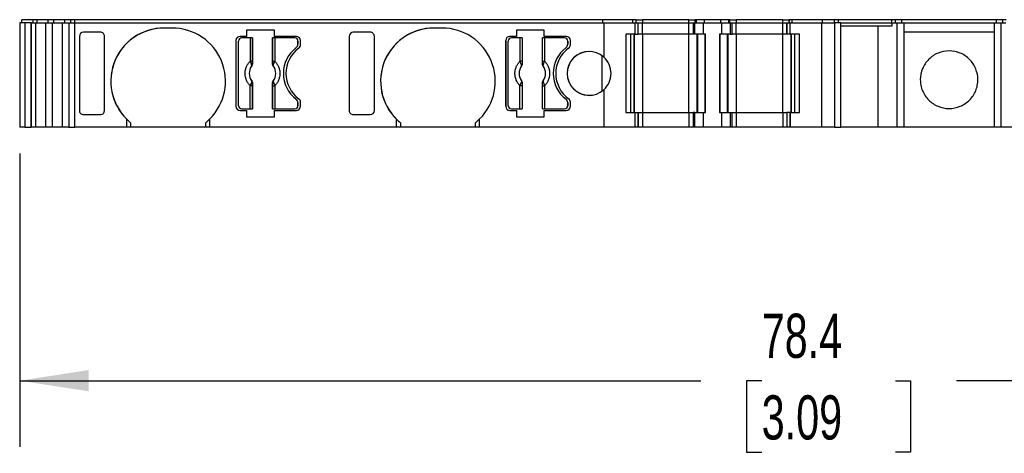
# Model space of a CAD drawing. Header units: millimetres. Extents: x 6 to 273, y 6 to 210.
# Tile 3 of 7: x 59 to 106, y 153 to 174. Entities that reach past the tile are written whole.
import ezdxf

# ---------------------------------------------------------------- set-up
doc = ezdxf.new("R2010")
doc.units = ezdxf.units.MM
doc.linetypes.add('SLD-Solid', pattern=[0])
doc.layers.add('DIMENSIONS', color=140, linetype='SLD-Solid', lineweight=25)
doc.styles.add('SLDTEXTSTYLE0', font='TXT', dxfattribs={"width": 0.7})
doc.dimstyles.new('SLDDIMSTYLE0', dxfattribs={"dimtxt": 2.158008, "dimasz": 3.302, "dimexe": 0, "dimexo": 0.0625, "dimgap": 0.539502, "dimtad": 0, "dimtih": 1, "dimtoh": 1, "dimrnd": 1e-09, "dimzin": 12, "dimdsep": 46, "dimtxsty": 'SLDTEXTSTYLE0', "dimsah": 1, "dimcen": 0.09, "dimadec": 0, "dimazin": 3, "dimtfac": 1, "dimtofl": 0, "dimtmove": 0, "dimatfit": 3, "dimfxl": 0, "dimfrac": 2, "dimtolj": 1, "dimtzin": 12, "dimarcsym": 0})

# ---------------------------------------------------------------- blocks, each defined once
blk = doc.blocks.new('_D_4')
at = {"layer": 'DIMENSIONS'}
for p, q in [((59.254, 167.837), (59.254, 153.78)), ((137.617, 167.837), (137.617, 153.78)), ((59.254, 156.955), (91.919, 156.955)), ((94.843, 156.955), (94.118, 156.955)), ((94.118, 156.955), (94.118, 153.525)), ((101.255, 156.955), (101.98, 156.955)), ((101.98, 156.955), (101.98, 153.525)), ((137.617, 156.955), (104.179, 156.955)), ((94.118, 153.525), (94.843, 153.525)), ((101.98, 153.525), (101.255, 153.525))]:
    blk.add_line(p, q, dxfattribs=at)
for points in [[(59.254, 156.955), (62.556, 156.447), (62.556, 157.463)], [(137.617, 156.955), (134.315, 157.463), (134.315, 156.447)]]:
    blk.add_solid(points, dxfattribs=at)
at = {"layer": 'DIMENSIONS', "char_height": 2.1167, "attachment_point": 1, "style": 'SLDTEXTSTYLE0'}
for s, insert in [('78.4', (94.843, 160.167)), ('3.09', (94.843, 156.254))]:
    blk.add_mtext(s, dxfattribs=dict(at, insert=insert))

msp = doc.modelspace()

# ---------------------------------------------------------------- linework, layer by layer
for p, q in [((59.354, 174.107), (59.354, 174.257)), ((59.902, 174.257), (59.354, 174.257)), ((59.902, 174.107), (59.902, 174.257)), ((59.908, 174.257), (59.902, 174.257)), ((59.908, 174.107), (59.908, 174.257)), ((60.097, 174.257), (59.908, 174.257)), ((60.097, 174.107), (60.097, 174.257)), ((60.624, 174.257), (60.097, 174.257)), ((60.624, 174.107), (60.624, 174.257)), ((60.898, 174.257), (60.624, 174.257)), ((60.898, 174.107), (60.898, 174.257)), ((61.426, 174.257), (60.898, 174.257)), ((61.426, 174.107), (61.426, 174.257)), ((61.71, 174.257), (61.426, 174.257)), ((61.71, 174.107), (61.71, 174.257)), ((61.903, 174.257), (61.71, 174.257)), ((61.903, 174.107), (61.903, 174.257)), ((87.219, 174.257), (61.903, 174.257)), ((87.219, 174.107), (87.219, 174.257)), ((88.665, 174.257), (87.219, 174.257)), ((88.665, 174.107), (88.665, 174.257)), ((88.665, 174.107), (88.665, 174.257)), ((88.665, 174.257), (88.665, 174.257)), ((88.821, 174.257), (88.665, 174.257)), ((88.821, 174.107), (88.821, 174.257)), ((88.821, 174.107), (88.821, 174.257)), ((88.821, 174.257), (89.121, 174.257)), ((89.121, 174.257), (89.121, 174.107)), ((91.354, 174.257), (89.121, 174.257)), ((91.354, 174.107), (91.354, 174.257)), ((91.354, 174.257), (91.654, 174.257)), ((91.654, 174.107), (91.654, 174.257)), ((91.712, 174.257), (91.654, 174.257)), ((91.712, 174.107), (91.712, 174.257)), ((92.095, 174.257), (91.712, 174.257)), ((92.095, 174.107), (92.095, 174.257)), ((92.88, 174.257), (92.095, 174.257)), ((92.88, 174.107), (92.88, 174.257)), ((93.262, 174.257), (92.88, 174.257)), ((93.262, 174.107), (93.262, 174.257)), ((93.321, 174.257), (93.262, 174.257)), ((93.321, 174.107), (93.321, 174.257)), ((93.321, 174.257), (93.621, 174.257)), ((93.621, 174.257), (93.621, 174.107)), ((95.854, 174.257), (93.621, 174.257)), ((95.854, 174.107), (95.854, 174.257)), ((95.854, 174.257), (96.154, 174.257)), ((96.154, 174.107), (96.154, 174.257)), ((96.309, 174.257), (96.154, 174.257)), ((96.154, 174.257), (96.154, 174.107)), ((96.309, 174.107), (96.309, 174.257)), ((97.755, 174.257), (96.309, 174.257)), ((96.309, 174.107), (96.309, 174.257)), ((96.309, 174.257), (96.309, 174.257)), ((97.755, 174.107), (97.755, 174.257)), ((98.331, 174.257), (97.755, 174.257)), ((98.331, 174.107), (98.331, 174.257)), ((98.531, 174.257), (98.331, 174.257)), ((98.531, 174.107), (98.531, 174.257)), ((101.09, 174.257), (98.531, 174.257)), ((101.09, 174.107), (101.09, 174.257)), ((101.259, 174.257), (101.09, 174.257)), ((101.259, 174.107), (101.259, 174.257)), ((101.555, 174.257), (101.259, 174.257)), ((101.555, 174.107), (101.555, 174.257)), ((106.104, 174.257), (101.555, 174.257)), ((106.104, 174.107), (106.104, 174.257)), ((106.4, 174.257), (106.104, 174.257)), ((106.4, 174.107), (106.4, 174.257)), ((106.57, 174.257), (106.4, 174.257)), ((59.254, 174.107), (59.254, 169.107)), ((59.502, 174.107), (59.254, 174.107)), ((59.501, 174.107), (59.501, 169.107)), ((59.502, 174.107), (59.501, 174.107)), ((59.502, 174.107), (59.502, 169.107)), ((59.502, 174.107), (59.502, 169.107)), ((59.502, 174.107), (59.502, 169.107)), ((59.802, 174.107), (59.502, 174.107)), ((59.502, 174.107), (59.502, 174.107)), ((59.502, 174.107), (59.502, 174.107)), ((59.802, 174.107), (59.802, 169.107)), ((59.812, 174.107), (59.802, 174.107)), ((59.802, 169.107), (59.802, 174.107)), ((59.802, 174.107), (59.802, 174.107)), ((59.812, 169.107), (59.812, 174.107)), ((59.812, 174.107), (60.019, 174.107)), ((60.019, 174.107), (60.019, 169.107)), ((60.019, 174.107), (60.509, 174.107)), ((60.509, 169.107), (60.509, 174.107)), ((60.509, 174.107), (60.82, 174.107)), ((60.82, 169.107), (60.82, 174.107)), ((60.82, 174.107), (61.311, 174.107)), ((61.311, 169.107), (61.311, 174.107)), ((61.311, 174.107), (61.613, 174.107)), ((61.613, 174.107), (61.613, 169.107)), ((61.613, 174.107), (61.903, 174.107)), ((61.903, 169.107), (61.903, 174.107)), ((61.903, 174.107), (87.264, 174.107)), ((66.574, 173.857), (66.174, 173.857)), ((79.514, 173.857), (79.114, 173.857)), ((87.264, 174.107), (87.264, 172.465)), ((87.264, 174.107), (88.765, 174.107)), ((88.765, 174.107), (88.765, 173.557)), ((88.765, 174.107), (88.765, 173.557)), ((88.765, 174.107), (88.765, 174.107)), ((88.765, 174.107), (88.921, 174.107)), ((88.921, 173.557), (88.921, 174.107)), ((88.921, 173.557), (88.921, 174.107)), ((88.921, 174.107), (89.121, 174.107)), ((89.121, 173.557), (89.121, 174.107)), ((89.121, 174.107), (91.354, 174.107)), ((91.354, 173.557), (91.354, 174.107)), ((91.354, 174.107), (91.554, 174.107)), ((91.554, 174.107), (91.554, 173.557)), ((91.554, 174.107), (91.642, 174.107)), ((91.642, 173.557), (91.642, 174.107)), ((91.642, 174.107), (92.054, 174.107)), ((92.054, 173.557), (92.054, 174.107)), ((92.054, 174.107), (92.921, 174.107)), ((92.921, 174.107), (92.921, 173.557)), ((92.921, 174.107), (93.333, 174.107)), ((93.333, 174.107), (93.333, 173.557)), ((93.333, 174.107), (93.421, 174.107)), ((93.421, 173.557), (93.421, 174.107)), ((93.421, 174.107), (93.621, 174.107)), ((93.621, 173.557), (93.621, 174.107)), ((93.621, 174.107), (95.854, 174.107)), ((95.854, 173.557), (95.854, 174.107)), ((95.854, 174.107), (96.054, 174.107)), ((96.054, 174.107), (96.054, 173.557)), ((96.054, 174.107), (96.209, 174.107)), ((96.054, 173.557), (96.054, 174.107)), ((96.209, 174.107), (97.711, 174.107)), ((96.209, 173.557), (96.209, 174.107)), ((96.209, 173.557), (96.209, 174.107)), ((96.209, 174.107), (96.209, 174.107)), ((97.711, 174.107), (97.711, 169.107)), ((97.711, 174.107), (98.331, 174.107)), ((98.331, 174.107), (98.331, 169.107)), ((98.631, 174.107), (98.331, 174.107)), ((98.631, 169.107), (98.631, 174.107)), ((98.631, 174.107), (101.105, 174.107)), ((98.631, 173.957), (101.105, 173.957)), ((100.422, 169.107), (100.422, 173.957)), ((101.105, 173.957), (101.105, 174.107)), ((101.105, 174.107), (101.33, 174.107)), ((101.33, 174.107), (101.33, 169.107)), ((101.33, 174.107), (101.655, 174.107)), ((101.655, 174.107), (101.655, 169.107)), ((101.655, 174.107), (106.004, 174.107)), ((106.004, 169.107), (106.004, 174.107)), ((106.004, 174.107), (106.329, 174.107)), ((106.329, 169.107), (106.329, 174.107)), ((106.329, 174.107), (106.555, 174.107)), ((62.115, 173.456), (62.115, 169.908)), ((62.115, 173.456), (62.115, 169.908)), ((63.124, 173.657), (62.315, 173.657)), ((63.324, 169.908), (63.324, 173.456)), ((70.134, 173.457), (69.824, 173.457)), ((70.307, 173.382), (69.899, 173.382)), ((71.474, 173.757), (70.134, 173.757)), ((70.134, 173.757), (70.134, 173.457)), ((70.307, 173.382), (70.307, 172.269)), ((70.407, 173.382), (70.307, 173.382)), ((70.407, 173.382), (70.407, 172.269)), ((70.416, 173.382), (70.407, 173.382)), ((70.416, 173.382), (70.416, 172.158)), ((71.381, 172.158), (71.381, 173.382)), ((71.391, 173.382), (71.381, 173.382)), ((71.391, 172.269), (71.391, 173.382)), ((71.49, 173.382), (71.391, 173.382)), ((71.474, 173.457), (71.474, 173.757)), ((72.524, 173.457), (71.474, 173.457)), ((71.49, 173.382), (71.49, 172.269)), ((72.449, 173.382), (71.49, 173.382)), ((75.055, 173.456), (75.055, 169.908)), ((75.055, 173.456), (75.055, 169.908)), ((76.064, 173.657), (75.255, 173.657)), ((76.264, 169.908), (76.264, 173.456)), ((83.074, 173.457), (82.764, 173.457)), ((83.247, 173.382), (82.839, 173.382)), ((84.414, 173.757), (83.074, 173.757)), ((83.074, 173.757), (83.074, 173.457)), ((83.247, 173.382), (83.247, 172.269)), ((83.347, 173.382), (83.247, 173.382)), ((83.347, 173.382), (83.347, 172.269)), ((83.356, 173.382), (83.347, 173.382)), ((83.356, 173.382), (83.356, 172.158)), ((84.321, 172.158), (84.321, 173.382)), ((84.331, 173.382), (84.321, 173.382)), ((84.331, 172.269), (84.331, 173.382)), ((84.43, 173.382), (84.331, 173.382)), ((84.414, 173.457), (84.414, 173.757)), ((85.464, 173.457), (84.414, 173.457)), ((84.43, 173.382), (84.43, 172.269)), ((85.389, 173.382), (84.43, 173.382)), ((88.765, 173.557), (88.321, 173.557)), ((88.321, 173.557), (88.321, 169.807)), ((88.565, 169.807), (88.565, 173.557)), ((88.565, 169.807), (88.565, 173.557)), ((88.721, 169.807), (88.721, 173.557)), ((88.721, 173.557), (88.721, 169.807)), ((88.765, 173.557), (88.765, 173.557)), ((88.765, 173.557), (88.921, 173.557)), ((89.121, 173.557), (88.921, 173.557)), ((89.121, 173.557), (89.121, 169.807)), ((91.354, 173.557), (89.121, 173.557)), ((91.354, 169.807), (91.354, 173.557)), ((91.554, 173.557), (91.354, 173.557)), ((91.642, 173.557), (91.554, 173.557)), ((92.054, 173.557), (91.642, 173.557)), ((91.754, 169.807), (91.754, 173.557)), ((91.783, 169.807), (91.783, 173.557)), ((92.154, 173.557), (92.054, 173.557)), ((92.137, 169.807), (92.137, 173.557)), ((92.154, 169.807), (92.154, 173.557)), ((92.821, 173.557), (92.821, 169.807)), ((92.921, 173.557), (92.821, 173.557)), ((92.838, 173.557), (92.838, 169.807)), ((93.333, 173.557), (92.921, 173.557)), ((93.192, 173.557), (93.192, 169.807)), ((93.221, 173.557), (93.221, 169.807)), ((93.333, 173.557), (93.421, 173.557)), ((93.621, 173.557), (93.421, 173.557)), ((93.621, 173.557), (93.621, 169.807)), ((95.854, 173.557), (93.621, 173.557)), ((95.854, 169.807), (95.854, 173.557)), ((96.054, 173.557), (95.854, 173.557)), ((96.209, 173.557), (96.054, 173.557)), ((96.654, 173.557), (96.209, 173.557)), ((96.209, 173.557), (96.209, 173.557)), ((96.254, 169.807), (96.254, 173.557)), ((96.254, 173.557), (96.254, 169.807)), ((96.409, 173.557), (96.409, 169.807)), ((96.409, 173.557), (96.409, 169.807)), ((96.654, 169.807), (96.654, 173.557)), ((106.004, 173.657), (101.655, 173.657)), ((69.624, 173.257), (69.624, 170.107)), ((69.624, 173.257), (69.624, 173.257)), ((69.624, 173.257), (69.624, 170.107)), ((69.749, 170.132), (69.749, 173.232)), ((72.519, 172.922), (72.519, 172.922)), ((72.599, 173.082), (72.599, 173.232)), ((72.599, 173.232), (72.599, 173.082)), ((72.599, 173.232), (72.599, 173.232)), ((72.599, 173.082), (72.599, 173.082)), ((72.724, 173.057), (72.724, 173.257)), ((82.564, 173.257), (82.564, 170.107)), ((82.564, 173.257), (82.564, 173.257)), ((82.564, 170.107), (82.564, 173.257)), ((82.689, 170.132), (82.689, 173.232)), ((85.459, 172.922), (85.459, 172.922)), ((85.539, 173.082), (85.539, 173.232)), ((85.539, 173.232), (85.539, 173.082)), ((85.539, 173.232), (85.539, 173.232)), ((85.539, 173.082), (85.539, 173.082)), ((85.664, 173.057), (85.664, 173.257)), ((87.175, 172.536), (87.175, 170.828)), ((70.407, 172.269), (70.307, 172.269)), ((70.379, 172.045), (70.38, 172.044)), ((70.41, 172.161), (70.416, 172.158)), ((71.381, 172.158), (71.388, 172.161)), ((71.391, 172.269), (71.49, 172.269)), ((71.417, 172.044), (71.419, 172.045)), ((83.347, 172.269), (83.247, 172.269)), ((83.319, 172.045), (83.32, 172.044)), ((83.35, 172.161), (83.356, 172.158)), ((84.321, 172.158), (84.328, 172.161)), ((84.331, 172.269), (84.43, 172.269)), ((84.357, 172.044), (84.359, 172.045)), ((70.307, 169.982), (70.307, 171.095)), ((70.407, 171.095), (70.307, 171.095)), ((70.38, 171.32), (70.379, 171.319)), ((70.407, 171.095), (70.407, 169.982)), ((70.416, 171.205), (70.41, 171.203)), ((70.416, 171.205), (70.416, 169.982)), ((71.381, 169.982), (71.381, 171.205)), ((71.381, 171.205), (71.388, 171.203)), ((71.391, 169.982), (71.391, 171.095)), ((71.391, 171.095), (71.49, 171.095)), ((71.419, 171.319), (71.417, 171.32)), ((71.49, 171.095), (71.49, 169.982)), ((83.247, 169.982), (83.247, 171.095)), ((83.347, 171.095), (83.247, 171.095)), ((83.32, 171.32), (83.319, 171.319)), ((83.347, 171.095), (83.347, 169.982)), ((83.356, 171.205), (83.35, 171.203)), ((83.356, 171.205), (83.356, 169.982)), ((84.321, 169.982), (84.321, 171.205)), ((84.321, 171.205), (84.328, 171.203)), ((84.331, 169.982), (84.331, 171.095)), ((84.331, 171.095), (84.43, 171.095)), ((84.359, 171.319), (84.357, 171.32)), ((84.43, 171.095), (84.43, 169.982)), ((87.264, 170.899), (87.264, 169.107)), ((69.624, 170.107), (69.624, 170.107)), ((72.519, 170.442), (72.519, 170.442)), ((72.599, 170.132), (72.599, 170.282)), ((72.599, 170.282), (72.599, 170.282)), ((72.599, 170.282), (72.599, 170.132)), ((72.599, 170.132), (72.599, 170.132)), ((72.724, 170.107), (72.724, 170.307)), ((82.564, 170.107), (82.564, 170.107)), ((85.459, 170.442), (85.459, 170.442)), ((85.539, 170.132), (85.539, 170.282)), ((85.539, 170.282), (85.539, 170.132)), ((85.539, 170.282), (85.539, 170.282)), ((85.539, 170.132), (85.539, 170.132)), ((85.664, 170.107), (85.664, 170.307)), ((62.315, 169.707), (63.124, 169.707)), ((69.824, 169.907), (70.134, 169.907)), ((69.899, 169.982), (70.307, 169.982)), ((70.134, 169.907), (70.134, 169.607)), ((70.134, 169.607), (71.474, 169.607)), ((70.307, 169.982), (70.407, 169.982)), ((70.407, 169.982), (70.416, 169.982)), ((71.381, 169.982), (71.391, 169.982)), ((71.391, 169.982), (71.49, 169.982)), ((71.474, 169.607), (71.474, 169.907)), ((71.474, 169.907), (72.524, 169.907)), ((71.49, 169.982), (72.449, 169.982)), ((75.255, 169.707), (76.064, 169.707)), ((82.764, 169.907), (83.074, 169.907)), ((82.839, 169.982), (83.247, 169.982)), ((83.074, 169.907), (83.074, 169.607)), ((83.074, 169.607), (84.414, 169.607)), ((83.247, 169.982), (83.347, 169.982)), ((83.347, 169.982), (83.356, 169.982)), ((84.321, 169.982), (84.331, 169.982)), ((84.331, 169.982), (84.43, 169.982)), ((84.414, 169.607), (84.414, 169.907)), ((84.414, 169.907), (85.464, 169.907)), ((84.43, 169.982), (85.389, 169.982)), ((88.321, 169.807), (88.765, 169.807)), ((88.765, 169.807), (88.765, 169.107)), ((88.765, 169.807), (88.765, 169.107)), ((88.765, 169.807), (88.765, 169.807)), ((88.765, 169.807), (88.921, 169.807)), ((88.921, 169.107), (88.921, 169.807)), ((88.921, 169.807), (88.921, 169.107)), ((88.921, 169.807), (89.121, 169.807)), ((89.121, 169.807), (89.121, 169.107)), ((89.121, 169.807), (91.354, 169.807)), ((91.354, 169.807), (91.354, 169.107)), ((91.354, 169.807), (91.554, 169.807)), ((91.554, 169.807), (91.554, 169.107)), ((91.642, 169.807), (91.554, 169.807)), ((91.642, 169.107), (91.642, 169.807)), ((91.642, 169.807), (92.054, 169.807)), ((92.054, 169.107), (92.054, 169.807)), ((92.054, 169.807), (92.154, 169.807)), ((92.821, 169.807), (92.921, 169.807)), ((92.921, 169.807), (92.921, 169.107)), ((92.921, 169.807), (93.333, 169.807)), ((93.333, 169.807), (93.333, 169.107)), ((93.333, 169.807), (93.421, 169.807)), ((93.421, 169.107), (93.421, 169.807)), ((93.421, 169.807), (93.621, 169.807)), ((93.621, 169.807), (93.621, 169.107)), ((93.621, 169.807), (95.854, 169.807)), ((95.854, 169.807), (95.854, 169.107)), ((95.854, 169.807), (96.054, 169.807)), ((96.054, 169.807), (96.054, 169.107)), ((96.209, 169.807), (96.054, 169.807)), ((96.054, 169.807), (96.054, 169.107)), ((96.209, 169.807), (96.209, 169.107)), ((96.209, 169.807), (96.654, 169.807)), ((96.209, 169.107), (96.209, 169.807)), ((96.209, 169.807), (96.209, 169.807)), ((59.502, 169.107), (59.254, 169.107)), ((59.501, 169.107), (59.502, 169.107)), ((59.502, 169.107), (59.802, 169.107)), ((59.502, 169.107), (59.502, 169.107)), ((59.502, 169.107), (59.502, 169.107)), ((59.802, 169.107), (59.812, 169.107)), ((59.802, 169.107), (59.802, 169.107)), ((60.019, 169.107), (59.812, 169.107)), ((60.509, 169.107), (60.019, 169.107)), ((60.82, 169.107), (60.509, 169.107)), ((61.311, 169.107), (60.82, 169.107)), ((61.613, 169.107), (61.311, 169.107)), ((61.613, 169.107), (61.903, 169.107)), ((64.374, 169.107), (61.903, 169.107)), ((64.374, 169.501), (64.374, 169.107)), ((64.574, 169.107), (64.374, 169.107)), ((64.574, 169.321), (64.574, 169.107)), ((68.174, 169.107), (64.574, 169.107)), ((68.174, 169.107), (68.174, 169.321)), ((68.374, 169.107), (68.174, 169.107)), ((68.374, 169.107), (68.374, 169.501)), ((77.314, 169.107), (68.374, 169.107)), ((77.314, 169.501), (77.314, 169.107)), ((77.514, 169.107), (77.314, 169.107)), ((77.514, 169.321), (77.514, 169.107)), ((81.114, 169.107), (77.514, 169.107)), ((81.114, 169.107), (81.114, 169.321)), ((81.314, 169.107), (81.114, 169.107)), ((81.314, 169.107), (81.314, 169.501)), ((87.264, 169.107), (81.314, 169.107)), ((88.765, 169.107), (87.264, 169.107)), ((88.765, 169.107), (88.765, 169.107)), ((88.921, 169.107), (88.765, 169.107)), ((89.121, 169.107), (88.921, 169.107)), ((91.354, 169.107), (89.121, 169.107)), ((91.554, 169.107), (91.354, 169.107)), ((91.642, 169.107), (91.554, 169.107)), ((92.054, 169.107), (91.642, 169.107)), ((92.921, 169.107), (92.054, 169.107)), ((93.333, 169.107), (92.921, 169.107)), ((93.421, 169.107), (93.333, 169.107)), ((93.621, 169.107), (93.421, 169.107)), ((95.854, 169.107), (93.621, 169.107)), ((96.054, 169.107), (95.854, 169.107)), ((96.209, 169.107), (96.054, 169.107)), ((97.711, 169.107), (96.209, 169.107)), ((96.209, 169.107), (96.209, 169.107)), ((98.331, 169.107), (97.711, 169.107)), ((98.331, 169.107), (98.631, 169.107)), ((100.422, 169.107), (98.631, 169.107)), ((101.33, 169.107), (100.422, 169.107)), ((101.655, 169.107), (101.33, 169.107)), ((106.004, 169.107), (101.655, 169.107)), ((106.329, 169.107), (106.004, 169.107)), ((107.238, 169.107), (106.329, 169.107))]:
    msp.add_line(p, q)
for centre, radius, start, end in [((66.174, 171.307), 2.55, 90, 225.0991), ((66.174, 171.307), 2.55, 90, 231.1377), ((66.574, 171.307), 2.55, 314.9009, 90), ((79.114, 171.307), 2.55, 90, 225.0991), ((79.114, 171.307), 2.55, 90, 231.1377), ((79.514, 171.307), 2.55, 314.9009, 90), ((69.824, 173.257), 0.2, 90, 180), ((69.824, 173.257), 0.2, 90, 180), ((69.899, 173.232), 0.15, 90, 180), ((72.449, 173.232), 0.15, 0, 90), ((72.449, 173.232), 0.15, 0, 90), ((72.524, 173.257), 0.2, 0, 90), ((82.764, 173.257), 0.2, 90, 180), ((82.764, 173.257), 0.2, 90, 180), ((82.839, 173.232), 0.15, 90, 180), ((85.389, 173.232), 0.15, 0, 90), ((85.389, 173.232), 0.15, 0, 90), ((85.464, 173.257), 0.2, 0, 90), ((73.449, 171.682), 1.55, 126.8699, 233.1301), ((73.449, 171.682), 1.55, 126.8699, 233.1301), ((73.524, 171.682), 1.5, 126.0319, 233.9681), ((72.399, 173.082), 0.2, 306.8699, 0), ((72.399, 173.082), 0.2, 306.8699, 0), ((72.524, 173.057), 0.2, 306.0319, 0), ((86.389, 171.682), 1.55, 126.8699, 233.1301), ((86.389, 171.682), 1.55, 126.8699, 233.1301), ((86.464, 171.682), 1.5, 126.0319, 233.9681), ((85.339, 173.082), 0.2, 306.8699, 0), ((85.339, 173.082), 0.2, 306.8699, 0), ((85.464, 173.057), 0.2, 306.0319, 0), ((86.564, 171.682), 1.05, 48.1897, 311.8103), ((86.564, 171.682), 1.05, 90, 270), ((86.564, 171.682), 1.05, 311.8103, 48.1897), ((70.899, 171.682), 0.634, 145.0833, 214.9167), ((70.899, 171.682), 0.633, 145.0503, 214.9496), ((70.346, 172.175), 0.066, 289.9615, 346.8945), ((71.452, 172.175), 0.066, 193.1055, 250.0385), ((70.899, 171.682), 0.633, 325.0503, 34.9496), ((70.899, 171.682), 0.634, 325.0833, 34.9167), ((83.839, 171.682), 0.634, 145.0833, 214.9167), ((83.839, 171.682), 0.633, 145.0503, 214.9496), ((83.285, 172.175), 0.066, 289.9615, 346.8945), ((84.392, 172.175), 0.066, 193.1055, 250.0385), ((83.839, 171.682), 0.633, 325.0503, 34.9496), ((83.839, 171.682), 0.634, 325.0833, 34.9167), ((70.346, 171.188), 0.066, 13.1055, 70.0385), ((71.452, 171.188), 0.066, 109.9615, 166.8945), ((83.285, 171.188), 0.066, 13.1055, 70.0385), ((84.392, 171.188), 0.066, 109.9615, 166.8945), ((69.824, 170.107), 0.2, 180, 270), ((69.824, 170.107), 0.2, 180, 270), ((69.899, 170.132), 0.15, 180, 270), ((72.449, 170.132), 0.15, 270, 0), ((72.449, 170.132), 0.15, 270, 0), ((72.399, 170.282), 0.2, 0, 53.1301), ((72.399, 170.282), 0.2, 0, 53.1301), ((72.524, 170.107), 0.2, 270, 0), ((72.524, 170.307), 0.2, 0, 53.9681), ((82.764, 170.107), 0.2, 180, 270), ((82.764, 170.107), 0.2, 180, 270), ((82.839, 170.132), 0.15, 180, 270), ((85.389, 170.132), 0.15, 270, 0), ((85.389, 170.132), 0.15, 270, 0), ((85.339, 170.282), 0.2, 0, 53.1301), ((85.339, 170.282), 0.2, 0, 53.1301), ((85.464, 170.107), 0.2, 270, 0), ((85.464, 170.307), 0.2, 0, 53.9681), ((66.174, 171.307), 2.55, 225.0991, 231.1377), ((66.574, 171.307), 2.55, 308.8623, 314.9009), ((79.114, 171.307), 2.55, 225.0991, 231.1377), ((79.514, 171.307), 2.55, 308.8623, 314.9009)]:
    msp.add_arc(centre, radius, start, end)
at = {"extrusion": (-6.79117e-08, 2.40353e-21, 1)}
msp.add_ellipse((62.315, 173.456), major_axis=(0, -0.201), ratio=0.996195, start_param=3.141593, end_param=4.712389, dxfattribs=at)
at = {"extrusion": (-6.79117e-08, 4.80706e-21, 1)}
for centre in [(63.124, 173.456), (76.064, 173.456)]:
    msp.add_ellipse(centre, major_axis=(0, -0.201), ratio=0.996195, start_param=1.570796, end_param=3.141593, dxfattribs=at)
at = {"extrusion": (-6.79117e-08, 0, 1)}
for centre, major_axis in [((75.255, 173.456), (0, -0.201)), ((63.124, 169.908), (0, 0.201))]:
    msp.add_ellipse(centre, major_axis=major_axis, ratio=0.996195, start_param=3.141593, end_param=4.712389, dxfattribs=at)
at = {"extrusion": (-6.79117e-08, -2.40353e-21, 1)}
msp.add_ellipse((62.315, 169.908), major_axis=(0, 0.201), ratio=0.996195, start_param=1.570796, end_param=3.141593, dxfattribs=at)
at = {"extrusion": (-6.79117e-08, -4.80706e-21, 1)}
for centre, start_param, end_param in [((75.255, 169.908), 1.570796, 3.141593), ((76.064, 169.908), 3.141593, 4.712389)]:
    msp.add_ellipse(centre, major_axis=(0, 0.201), ratio=0.996195, start_param=start_param, end_param=end_param, dxfattribs=at)
for points, knots in [([(103.83, 172.763), (104.012, 172.763), (104.193, 172.726), (104.526, 172.588), (104.68, 172.485), (104.871, 172.294), (104.929, 172.223), (105.029, 172.073), (105.071, 171.993), (105.175, 171.742), (105.211, 171.563), (105.211, 171.29), (105.201, 171.2), (105.166, 171.023), (105.14, 170.936), (105.07, 170.769), (105.028, 170.689), (104.927, 170.539), (104.869, 170.468), (104.678, 170.277), (104.524, 170.175), (104.191, 170.037), (104.009, 170.001), (103.739, 170.001), (103.648, 170.01), (103.471, 170.046), (103.385, 170.072), (103.134, 170.176), (102.982, 170.277), (102.788, 170.471), (102.731, 170.54), (102.631, 170.69), (102.588, 170.771), (102.519, 170.938), (102.493, 171.024), (102.458, 171.201), (102.449, 171.293), (102.449, 171.563), (102.485, 171.745), (102.623, 172.077), (102.726, 172.231), (102.917, 172.422), (102.988, 172.48), (103.138, 172.581), (103.217, 172.623), (103.468, 172.727), (103.647, 172.763), (103.83, 172.763)], [0, 0, 0, 0, 0.0625, 0.0625, 0.125, 0.125, 0.15625, 0.15625, 0.1875, 0.1875, 0.25, 0.25, 0.28125, 0.28125, 0.3125, 0.3125, 0.34375, 0.34375, 0.375, 0.375, 0.4375, 0.4375, 0.5, 0.5, 0.53125, 0.53125, 0.5625, 0.5625, 0.625, 0.625, 0.65625, 0.65625, 0.6875, 0.6875, 0.71875, 0.71875, 0.75, 0.75, 0.8125, 0.8125, 0.875, 0.875, 0.90625, 0.90625, 0.9375, 0.9375, 1, 1, 1, 1]), ([(70.307, 171.095), (70.289, 171.114), (70.254, 171.152), (70.207, 171.215), (70.167, 171.282), (70.119, 171.379), (70.077, 171.513), (70.06, 171.682), (70.077, 171.851), (70.127, 172.009), (70.203, 172.152), (70.272, 172.23), (70.307, 172.269)], [0, 0, 0, 0, 0.06027, 0.120056, 0.179893, 0.240314, 0.370015, 0.500128, 0.629829, 0.759943, 0.879871, 1, 1, 1, 1]), ([(70.379, 172.045), (70.38, 172.05), (70.383, 172.06), (70.381, 172.078), (70.376, 172.096), (70.37, 172.108), (70.368, 172.113)], [0, 0, 0, 0, 0.306881, 0.575882, 0.806979, 1, 1, 1, 1]), ([(70.41, 172.161), (70.409, 172.144), (70.408, 172.103), (70.39, 172.067), (70.379, 172.045)], [0, 0, 0, 0, 0.389276, 1, 1, 1, 1]), ([(70.416, 172.158), (70.416, 172.152), (70.416, 172.146), (70.415, 172.139), (70.415, 172.133), (70.414, 172.126), (70.413, 172.12), (70.411, 172.114), (70.41, 172.107), (70.408, 172.101), (70.407, 172.098), (70.406, 172.095), (70.405, 172.092), (70.403, 172.086), (70.4, 172.08), (70.398, 172.074), (70.396, 172.071), (70.395, 172.068), (70.393, 172.065), (70.389, 172.058), (70.385, 172.051), (70.38, 172.044)], [0, 0, 0, 0, 0.0000193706, 0.0000193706, 0.0000193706, 0.0000387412, 0.0000387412, 0.0000387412, 0.0000581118, 0.0000581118, 0.0000581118, 0.0000677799, 0.0000677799, 0.0000677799, 0.0000871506, 0.0000871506, 0.0000871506, 0.0000968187, 0.0000968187, 0.0000968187, 0.0001214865, 0.0001214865, 0.0001214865, 0.0001214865]), ([(70.407, 172.269), (70.407, 172.248), (70.407, 172.209), (70.409, 172.176), (70.41, 172.161)], [0, 0, 0, 0, 0.521485, 1, 1, 1, 1]), ([(71.417, 172.044), (71.414, 172.05), (71.41, 172.055), (71.407, 172.061), (71.404, 172.066), (71.401, 172.072), (71.398, 172.078), (71.396, 172.084), (71.393, 172.09), (71.391, 172.096), (71.39, 172.099), (71.389, 172.102), (71.389, 172.105), (71.387, 172.112), (71.385, 172.118), (71.384, 172.124), (71.384, 172.127), (71.383, 172.131), (71.383, 172.134), (71.382, 172.142), (71.381, 172.15), (71.381, 172.158)], [0, 0, 0, 0, 0.0000193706, 0.0000193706, 0.0000193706, 0.0000387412, 0.0000387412, 0.0000387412, 0.0000581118, 0.0000581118, 0.0000581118, 0.00006778, 0.00006778, 0.00006778, 0.0000871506, 0.0000871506, 0.0000871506, 0.0000968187, 0.0000968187, 0.0000968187, 0.0001214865, 0.0001214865, 0.0001214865, 0.0001214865]), ([(71.388, 172.161), (71.389, 172.171), (71.39, 172.191), (71.391, 172.229), (71.391, 172.255), (71.391, 172.269)], [0, 0, 0, 0, 0.317222, 0.645084, 1, 1, 1, 1]), ([(71.419, 172.045), (71.412, 172.056), (71.401, 172.078), (71.392, 172.11), (71.388, 172.137), (71.388, 172.154), (71.388, 172.161)], [0, 0, 0, 0, 0.332097, 0.61117, 0.833934, 1, 1, 1, 1]), ([(71.49, 172.269), (71.508, 172.25), (71.544, 172.212), (71.591, 172.149), (71.631, 172.082), (71.679, 171.985), (71.721, 171.851), (71.738, 171.682), (71.721, 171.513), (71.671, 171.355), (71.595, 171.212), (71.525, 171.134), (71.49, 171.095)], [0, 0, 0, 0, 0.06027, 0.120056, 0.179893, 0.240314, 0.370015, 0.500128, 0.629829, 0.759943, 0.879871, 1, 1, 1, 1]), ([(83.247, 171.095), (83.229, 171.114), (83.194, 171.152), (83.147, 171.215), (83.107, 171.282), (83.059, 171.379), (83.017, 171.513), (83, 171.682), (83.017, 171.851), (83.067, 172.009), (83.143, 172.152), (83.212, 172.23), (83.247, 172.269)], [0, 0, 0, 0, 0.0602697, 0.1200562, 0.1798933, 0.2403137, 0.3700145, 0.5001284, 0.6298294, 0.7599435, 0.879871, 1, 1, 1, 1]), ([(83.319, 172.045), (83.32, 172.05), (83.323, 172.06), (83.321, 172.078), (83.316, 172.096), (83.31, 172.108), (83.308, 172.113)], [0, 0, 0, 0, 0.306881, 0.575882, 0.806979, 1, 1, 1, 1]), ([(83.35, 172.161), (83.349, 172.144), (83.348, 172.103), (83.33, 172.067), (83.319, 172.045)], [0, 0, 0, 0, 0.389276, 1, 1, 1, 1]), ([(83.356, 172.158), (83.356, 172.152), (83.356, 172.146), (83.355, 172.139), (83.355, 172.133), (83.354, 172.126), (83.353, 172.12), (83.351, 172.114), (83.35, 172.107), (83.348, 172.101), (83.347, 172.098), (83.346, 172.095), (83.345, 172.092), (83.343, 172.086), (83.34, 172.08), (83.338, 172.074), (83.336, 172.071), (83.335, 172.068), (83.333, 172.065), (83.329, 172.058), (83.325, 172.051), (83.32, 172.044)], [0, 0, 0, 0, 0.0000193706, 0.0000193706, 0.0000193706, 0.0000387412, 0.0000387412, 0.0000387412, 0.0000581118, 0.0000581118, 0.0000581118, 0.0000677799, 0.0000677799, 0.0000677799, 0.0000871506, 0.0000871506, 0.0000871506, 0.0000968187, 0.0000968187, 0.0000968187, 0.0001214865, 0.0001214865, 0.0001214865, 0.0001214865]), ([(83.347, 172.269), (83.347, 172.248), (83.347, 172.209), (83.349, 172.176), (83.35, 172.161)], [0, 0, 0, 0, 0.5214849, 1, 1, 1, 1]), ([(84.357, 172.044), (84.354, 172.05), (84.35, 172.055), (84.347, 172.061), (84.344, 172.066), (84.341, 172.072), (84.338, 172.078), (84.336, 172.084), (84.333, 172.09), (84.331, 172.096), (84.33, 172.099), (84.329, 172.102), (84.329, 172.105), (84.327, 172.112), (84.325, 172.118), (84.324, 172.124), (84.324, 172.127), (84.323, 172.131), (84.323, 172.134), (84.322, 172.142), (84.321, 172.15), (84.321, 172.158)], [0, 0, 0, 0, 0.0000193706, 0.0000193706, 0.0000193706, 0.0000387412, 0.0000387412, 0.0000387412, 0.0000581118, 0.0000581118, 0.0000581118, 0.00006778, 0.00006778, 0.00006778, 0.0000871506, 0.0000871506, 0.0000871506, 0.0000968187, 0.0000968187, 0.0000968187, 0.0001214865, 0.0001214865, 0.0001214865, 0.0001214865]), ([(84.328, 172.161), (84.329, 172.171), (84.33, 172.191), (84.331, 172.229), (84.331, 172.255), (84.331, 172.269)], [0, 0, 0, 0, 0.317222, 0.645084, 1, 1, 1, 1]), ([(84.359, 172.045), (84.352, 172.056), (84.341, 172.078), (84.332, 172.11), (84.328, 172.137), (84.328, 172.154), (84.328, 172.161)], [0, 0, 0, 0, 0.332097, 0.61117, 0.833934, 1, 1, 1, 1]), ([(84.43, 172.269), (84.448, 172.25), (84.484, 172.212), (84.531, 172.149), (84.571, 172.082), (84.619, 171.985), (84.661, 171.851), (84.678, 171.682), (84.661, 171.513), (84.611, 171.355), (84.535, 171.212), (84.465, 171.134), (84.43, 171.095)], [0, 0, 0, 0, 0.06027, 0.120056, 0.179893, 0.240314, 0.370015, 0.500128, 0.629829, 0.759943, 0.879871, 1, 1, 1, 1]), ([(70.379, 171.319), (70.385, 171.308), (70.397, 171.286), (70.406, 171.254), (70.41, 171.227), (70.41, 171.21), (70.41, 171.203)], [0, 0, 0, 0, 0.332097, 0.61117, 0.833934, 1, 1, 1, 1]), ([(70.38, 171.32), (70.384, 171.314), (70.388, 171.309), (70.391, 171.303), (70.394, 171.298), (70.397, 171.292), (70.399, 171.286), (70.402, 171.28), (70.404, 171.274), (70.406, 171.268), (70.407, 171.265), (70.408, 171.262), (70.409, 171.259), (70.411, 171.252), (70.412, 171.246), (70.413, 171.24), (70.414, 171.236), (70.414, 171.233), (70.415, 171.23), (70.416, 171.222), (70.416, 171.214), (70.416, 171.205)], [0, 0, 0, 0, 0.0000193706, 0.0000193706, 0.0000193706, 0.0000387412, 0.0000387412, 0.0000387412, 0.0000581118, 0.0000581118, 0.0000581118, 0.00006778, 0.00006778, 0.00006778, 0.0000871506, 0.0000871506, 0.0000871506, 0.0000968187, 0.0000968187, 0.0000968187, 0.0001214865, 0.0001214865, 0.0001214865, 0.0001214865]), ([(70.41, 171.203), (70.409, 171.193), (70.408, 171.172), (70.407, 171.135), (70.407, 171.109), (70.407, 171.095)], [0, 0, 0, 0, 0.317222, 0.645084, 1, 1, 1, 1]), ([(71.381, 171.205), (71.381, 171.212), (71.382, 171.218), (71.382, 171.225), (71.383, 171.231), (71.384, 171.238), (71.385, 171.244), (71.386, 171.25), (71.388, 171.257), (71.39, 171.263), (71.391, 171.266), (71.392, 171.269), (71.393, 171.272), (71.395, 171.278), (71.397, 171.284), (71.4, 171.29), (71.402, 171.293), (71.403, 171.296), (71.404, 171.299), (71.408, 171.306), (71.413, 171.313), (71.417, 171.32)], [0, 0, 0, 0, 0.0000193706, 0.0000193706, 0.0000193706, 0.0000387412, 0.0000387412, 0.0000387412, 0.0000581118, 0.0000581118, 0.0000581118, 0.0000677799, 0.0000677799, 0.0000677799, 0.0000871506, 0.0000871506, 0.0000871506, 0.0000968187, 0.0000968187, 0.0000968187, 0.0001214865, 0.0001214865, 0.0001214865, 0.0001214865]), ([(71.388, 171.203), (71.388, 171.22), (71.389, 171.261), (71.408, 171.297), (71.419, 171.319)], [0, 0, 0, 0, 0.389276, 1, 1, 1, 1]), ([(71.391, 171.095), (71.391, 171.115), (71.391, 171.154), (71.389, 171.188), (71.388, 171.203)], [0, 0, 0, 0, 0.521485, 1, 1, 1, 1]), ([(71.419, 171.319), (71.417, 171.314), (71.415, 171.304), (71.417, 171.286), (71.422, 171.268), (71.427, 171.256), (71.43, 171.25)], [0, 0, 0, 0, 0.306881, 0.575882, 0.806979, 1, 1, 1, 1]), ([(71.43, 171.25), (71.434, 171.241), (71.443, 171.22), (71.459, 171.182), (71.476, 171.139), (71.486, 171.11), (71.49, 171.095)], [0, 0, 0, 0, 0.2204753, 0.4990753, 0.7481191, 1, 1, 1, 1]), ([(83.319, 171.319), (83.325, 171.308), (83.337, 171.286), (83.346, 171.254), (83.35, 171.227), (83.35, 171.21), (83.35, 171.203)], [0, 0, 0, 0, 0.332097, 0.61117, 0.833934, 1, 1, 1, 1]), ([(83.32, 171.32), (83.324, 171.314), (83.328, 171.309), (83.331, 171.303), (83.334, 171.298), (83.337, 171.292), (83.339, 171.286), (83.342, 171.28), (83.344, 171.274), (83.346, 171.268), (83.347, 171.265), (83.348, 171.262), (83.349, 171.259), (83.351, 171.252), (83.352, 171.246), (83.353, 171.24), (83.354, 171.236), (83.354, 171.233), (83.355, 171.23), (83.356, 171.222), (83.356, 171.214), (83.356, 171.205)], [0, 0, 0, 0, 0.0000193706, 0.0000193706, 0.0000193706, 0.0000387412, 0.0000387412, 0.0000387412, 0.0000581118, 0.0000581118, 0.0000581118, 0.00006778, 0.00006778, 0.00006778, 0.0000871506, 0.0000871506, 0.0000871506, 0.0000968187, 0.0000968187, 0.0000968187, 0.0001214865, 0.0001214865, 0.0001214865, 0.0001214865]), ([(83.35, 171.203), (83.349, 171.193), (83.348, 171.172), (83.347, 171.135), (83.347, 171.109), (83.347, 171.095)], [0, 0, 0, 0, 0.3172218, 0.6450837, 1, 1, 1, 1]), ([(84.321, 171.205), (84.321, 171.212), (84.322, 171.218), (84.322, 171.225), (84.323, 171.231), (84.324, 171.238), (84.325, 171.244), (84.326, 171.25), (84.328, 171.257), (84.33, 171.263), (84.331, 171.266), (84.332, 171.269), (84.333, 171.272), (84.335, 171.278), (84.337, 171.284), (84.34, 171.29), (84.341, 171.293), (84.343, 171.296), (84.344, 171.299), (84.348, 171.306), (84.353, 171.313), (84.357, 171.32)], [0, 0, 0, 0, 0.0000193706, 0.0000193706, 0.0000193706, 0.0000387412, 0.0000387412, 0.0000387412, 0.0000581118, 0.0000581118, 0.0000581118, 0.0000677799, 0.0000677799, 0.0000677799, 0.0000871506, 0.0000871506, 0.0000871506, 0.0000968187, 0.0000968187, 0.0000968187, 0.0001214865, 0.0001214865, 0.0001214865, 0.0001214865]), ([(84.328, 171.203), (84.328, 171.22), (84.329, 171.261), (84.348, 171.297), (84.359, 171.319)], [0, 0, 0, 0, 0.389276, 1, 1, 1, 1]), ([(84.331, 171.095), (84.331, 171.115), (84.331, 171.154), (84.329, 171.188), (84.328, 171.203)], [0, 0, 0, 0, 0.521485, 1, 1, 1, 1]), ([(84.359, 171.319), (84.357, 171.314), (84.355, 171.304), (84.357, 171.286), (84.362, 171.268), (84.367, 171.256), (84.37, 171.25)], [0, 0, 0, 0, 0.306881, 0.575882, 0.806979, 1, 1, 1, 1]), ([(84.37, 171.25), (84.374, 171.241), (84.383, 171.22), (84.399, 171.182), (84.416, 171.139), (84.426, 171.11), (84.43, 171.095)], [0, 0, 0, 0, 0.220475, 0.499075, 0.748119, 1, 1, 1, 1])]:
    msp.add_open_spline(points, degree=3, knots=knots)
for points in [[(70.307, 172.269), (70.326, 172.212), (70.349, 172.155), (70.368, 172.113)], [(71.419, 172.045), (71.412, 172.06), (71.415, 172.083), (71.43, 172.113)], [(71.43, 172.113), (71.449, 172.155), (71.472, 172.212), (71.49, 172.269)], [(83.247, 172.269), (83.266, 172.212), (83.289, 172.155), (83.308, 172.113)], [(84.359, 172.045), (84.352, 172.06), (84.355, 172.083), (84.37, 172.113)], [(84.37, 172.113), (84.389, 172.155), (84.412, 172.212), (84.43, 172.269)], [(70.368, 171.25), (70.349, 171.209), (70.326, 171.152), (70.307, 171.095)], [(70.379, 171.319), (70.385, 171.304), (70.382, 171.281), (70.368, 171.25)], [(83.308, 171.25), (83.289, 171.209), (83.266, 171.152), (83.247, 171.095)], [(83.319, 171.319), (83.325, 171.304), (83.322, 171.281), (83.308, 171.25)]]:
    msp.add_open_spline(points, degree=3)

# ---------------------------------------------------------------- dimensions: what is measured, and where the dimension line sits
at = {"layer": 'DIMENSIONS'}
dim = msp.add_linear_dim(base=(137.617, 156.955), p1=(59.254, 169.107), p2=(137.617, 169.107), angle=360, dimstyle='SLDDIMSTYLE0', dxfattribs=at)
dim.commit()
dim.dimension.update_dxf_attribs({"geometry": '_D_4', "text_midpoint": (98.049, 156.955), "dimtype": 160})

doc.saveas('drawing.dxf')
